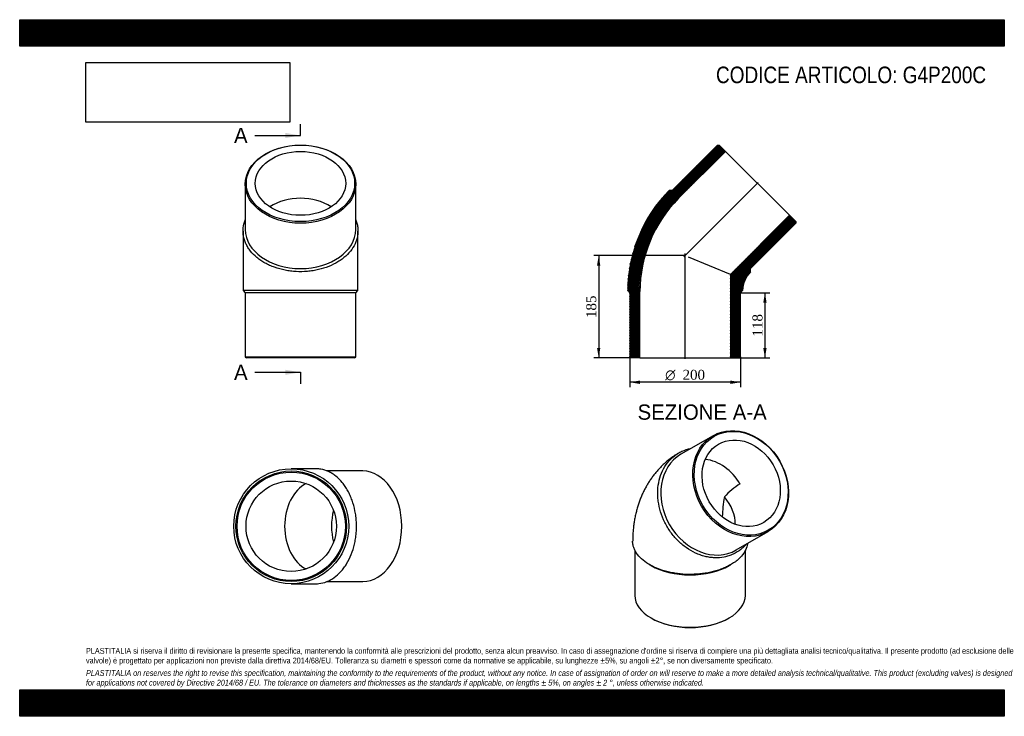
# Model space of a CAD drawing. Header units: millimetres. Extents: x 0 to 1782, y 0 to 1260.
import ezdxf
from ezdxf.enums import TextEntityAlignment as Align
from ezdxf.lldxf.tags import DXFTag

# ---------------------------------------------------------------- set-up
doc = ezdxf.new("R2010")
doc.units = ezdxf.units.MM
doc.header["$LTSCALE"] = 6
for name, color, linetype in [('Default', 7, 'Continuous'), ('DV4_Default', 7, 'Continuous'), ('G4P200C', 7, 'Continuous')]:
    doc.layers.add(name, color=color, linetype=linetype)
doc.styles.add('SEACAD_Solid_Edge_ANSI', font='seans.ttf')
doc.styles.add('SEACAD_Solid_Edge_ANSI1_Symbols', font='semeca1.ttf')
doc.styles.add('SEACAD_Times_New_Roman', font='times.ttf')
tags = doc.linetypes.add('CENTER2', pattern=[28.575, 19.05, -3.175, 3.175, -3.175]).pattern_tags.tags
tags[10:11] = [DXFTag(74, 4), DXFTag(75, 0), DXFTag(340, '0'), DXFTag(46, 0.0), DXFTag(50, 0.0), DXFTag(44, 0.0), DXFTag(45, 0.0)]
tags[8:9] = [DXFTag(74, 4), DXFTag(75, 0), DXFTag(340, '0'), DXFTag(46, 0.0), DXFTag(50, 0.0), DXFTag(44, 0.0), DXFTag(45, 0.0)]
tags[6:7] = [DXFTag(74, 4), DXFTag(75, 0), DXFTag(340, '0'), DXFTag(46, 0.0), DXFTag(50, 0.0), DXFTag(44, 0.0), DXFTag(45, 0.0)]
tags[4:5] = [DXFTag(74, 4), DXFTag(75, 0), DXFTag(340, '0'), DXFTag(46, 0.0), DXFTag(50, 0.0), DXFTag(44, 0.0), DXFTag(45, 0.0)]
doc.dimstyles.new('ANSImm', dxfattribs={"dimtxt": 18, "dimasz": 18, "dimexe": 9, "dimexo": 0, "dimgap": 4.5, "dimtad": 1, "dimdsep": 46, "dimtxsty": 'SEACAD_Times_New_Roman', "dimblk1": '_SE_FILLED', "dimblk2": '_SE_FILLED', "dimsah": 1, "dimcen": 9, "dimazin": 0, "dimtfac": 0.85, "dimtdec": 3, "dimtofl": 0, "dimtmove": 0, "dimatfit": 3, "dimfxl": 1, "dimarcsym": 0})
picture_1 = doc.add_image_def('image1.jpg', size_in_pixel=(4302, 1260))

# ---------------------------------------------------------------- blocks, each defined once
blk = doc.blocks.new('SE')
at = {"layer": 'G4P200C', "color": 7, "linetype": 'Continuous'}
for p, q in [((1254.8, 507.5), (1196.8, 474)), ((1296.8, 300.8), (1354.8, 334.3)), ((1113.3, 300.3), (1113.3, 218.7)), ((1313.3, 218.7), (1313.3, 300.2)), ((1139.8, 274.2), (1142.6, 272.6)), ((1284, 272.6), (1286.9, 274.2)), ((1142.6, 177.9), (1144, 177)), ((1282.6, 177), (1284, 177.9))]:
    blk.add_line(p, q, dxfattribs=at)
for centre, radius, start, end in [((1360.3, 323.4), 112.2, 120.2947, 139.1515), ((1544.2, 348.9), 273, 169.9085, 177.4928)]:
    blk.add_arc(centre, radius, start, end, dxfattribs=at)
for centre, major_axis in [((1304.8, 420.9), (50, -86.6)), ((1305.8, 421.5), (-49, 84.9)), ((1305.8, 421.5), (40.9, -70.8))]:
    blk.add_ellipse(centre, major_axis=major_axis, ratio=0.816497, dxfattribs=at)
for centre, major_axis, ratio, start_param, end_param in [((1246.8, 387.4), (50, -86.6), 0.816497, 3.141593, 6.283185), ((1245.8, 386.9), (40.9, -70.8), 0.816497, 1.570796, 2.596309), ((1213.3, 368.1), (-75.6, 43.6), 0.717439, 3.516188, 4.243714), ((1213.3, 313.4), (-100, 0), 0.57735, 0.785398, 2.356195), ((1213.3, 218.7), (100, 0), 0.57735, 3.141593, 6.283185), ((1213.3, 217.1), (-98, 0), 0.57735, 0.785398, 2.356195)]:
    blk.add_ellipse(centre, major_axis=major_axis, ratio=ratio, start_param=start_param, end_param=end_param, dxfattribs=at)
for points, knots in [([(1157.5, 427), (1158.9, 433), (1160.9, 438.6), (1166, 449.3), (1169.1, 454.3), (1176.1, 463.2), (1180, 467.1), (1186.6, 472.4), (1188.9, 474), (1193.7, 476.9), (1196.1, 478.2), (1203.7, 481.6), (1209, 483.4), (1214.7, 484.5), (1214.8, 484.5), (1214.9, 484.5)], [0, 0, 0, 0, 0.03125, 0.03125, 0.0625, 0.0625, 0.09375, 0.09375, 0.109375, 0.109375, 0.125, 0.125, 0.15625, 0.15625, 0.1567712, 0.1567712, 0.1567712, 0.1567712]), ([(1192.1, 475.9), (1190.4, 474.9), (1187.1, 472.9), (1181.5, 469.1), (1175.7, 464.8), (1170.1, 460.2), (1164.8, 455.4), (1159.6, 450.3), (1154.7, 445), (1150, 439.5), (1145.5, 433.7), (1141.3, 427.7), (1137.3, 421.5), (1133.5, 415.1), (1130, 408.5), (1126.8, 401.6), (1123.8, 394.6), (1121.1, 387.4), (1118.6, 380), (1116.5, 372.4), (1114.6, 364.6), (1112.9, 356.6), (1111.6, 348.5), (1110.6, 340.2), (1109.9, 331.9), (1109.4, 323.9), (1109.4, 319.2), (1109.4, 316.9)], [0, 0, 0, 0, 0.028337, 0.066822, 0.105283, 0.143757, 0.182274, 0.22087, 0.259579, 0.298436, 0.337477, 0.376739, 0.416258, 0.456072, 0.496218, 0.536731, 0.577645, 0.618992, 0.660796, 0.703078, 0.74585, 0.789115, 0.832864, 0.877077, 0.921721, 0.966751, 1, 1, 1, 1]), ([(1315, 311.3), (1313.9, 310), (1312.8, 308.8), (1309.6, 305.5), (1307.5, 303.7), (1300.9, 298.5), (1296.2, 295.6), (1288.6, 292.1), (1286, 291.1), (1280.6, 289.3), (1277.9, 288.6), (1269.6, 287), (1263.9, 286.5), (1255.1, 286.8), (1252.2, 287.1), (1246.3, 287.9), (1240.4, 289), (1234.6, 290.8), (1228.7, 292.8), (1225.8, 294), (1217.2, 298), (1211.7, 301.3), (1203.7, 306.9), (1201.1, 308.9), (1196, 313.2), (1193.5, 315.5), (1186.4, 322.6), (1182.1, 327.7), (1176.1, 336), (1174.3, 338.9), (1170.7, 344.7), (1169.1, 347.7), (1164.6, 356.8), (1162.1, 363.1), (1158, 376), (1156.6, 382.5), (1155.3, 392.2), (1155, 395.5), (1154.7, 402), (1154.7, 405.2), (1155.2, 414.8), (1156, 421), (1157.5, 427)], [0.5687466, 0.5687466, 0.5687466, 0.5687466, 0.578125, 0.578125, 0.59375, 0.59375, 0.625, 0.625, 0.640625, 0.640625, 0.65625, 0.65625, 0.6875, 0.6875, 0.703125, 0.703125, 0.71875, 0.734375, 0.734375, 0.75, 0.75, 0.78125, 0.78125, 0.796875, 0.796875, 0.8125, 0.8125, 0.84375, 0.84375, 0.859375, 0.859375, 0.875, 0.875, 0.90625, 0.90625, 0.9375, 0.9375, 0.953125, 0.953125, 0.96875, 0.96875, 1, 1, 1, 1]), ([(1317.1, 312.5), (1317.1, 312.4), (1317.1, 312.2), (1316.5, 308.2), (1315.4, 304.3), (1311.7, 296.7), (1309.2, 293.1), (1304.6, 287.8), (1302.9, 286.1), (1299.3, 282.8), (1297.3, 281.2), (1291, 276.5), (1286.3, 273.7), (1278.6, 269.9), (1275.9, 268.6), (1270.2, 266.4), (1267.4, 265.3), (1258.5, 262.4), (1252.3, 260.9), (1242.5, 259), (1239.2, 258.5), (1232.6, 257.6), (1225.9, 257), (1219.1, 256.7), (1212.3, 256.6), (1208.9, 256.6), (1198.7, 257.1), (1192, 257.8), (1182.2, 259.3), (1178.9, 260), (1172.6, 261.4), (1169.4, 262.2), (1160.3, 264.9), (1154.6, 267), (1146.6, 270.6), (1144, 271.9), (1139, 274.6), (1136.7, 276), (1130.1, 280.5), (1126.1, 283.7), (1119.4, 290.6), (1116.7, 294.2), (1113.5, 299.8), (1112.6, 301.6), (1111.1, 305.5), (1110.5, 307.5), (1109.6, 311.9), (1109.3, 314.4), (1109.3, 316.9)], [0.4989632, 0.4989632, 0.4989632, 0.4989632, 0.5, 0.5, 0.53125, 0.53125, 0.5625, 0.5625, 0.578125, 0.578125, 0.59375, 0.59375, 0.625, 0.625, 0.640625, 0.640625, 0.65625, 0.65625, 0.6875, 0.6875, 0.703125, 0.703125, 0.71875, 0.734375, 0.734375, 0.75, 0.75, 0.78125, 0.78125, 0.796875, 0.796875, 0.8125, 0.8125, 0.84375, 0.84375, 0.859375, 0.859375, 0.875, 0.875, 0.90625, 0.90625, 0.9375, 0.9375, 0.953125, 0.953125, 0.96875, 0.96875, 0.9886313, 0.9886313, 0.9886313, 0.9886313])]:
    blk.add_open_spline(points, degree=3, knots=knots, dxfattribs=at)
blk = doc.blocks.new('SE1')
at = {"layer": 'G4P200C', "color": 7, "linetype": 'Continuous'}
for p, q in [((408.2, 962.6), (408.2, 880.6)), ((608.2, 880.6), (608.2, 962.6)), ((404.2, 877.8), (404.2, 770.2)), ((612.2, 770.2), (612.2, 877.8)), ((404.2, 770.2), (408.2, 766.2)), ((608.2, 766.2), (612.2, 770.2)), ((608.2, 766.2), (408.2, 766.2)), ((408.2, 766.2), (408.2, 650.2)), ((608.2, 650.2), (608.2, 766.2)), ((408.2, 650.2), (608.2, 650.2)), ((408.2, 650.2), (410.2, 648.2)), ((606.2, 648.2), (410.2, 648.2)), ((606.2, 648.2), (608.2, 650.2))]:
    blk.add_line(p, q, dxfattribs=at)
blk.add_arc((508.2, -48027), 48797.3, 89.87789, 90.12211, dxfattribs=at)
for centre, major_axis in [((508.2, 962.6), (-100, 0)), ((508.2, 964), (-98, 0)), ((508.2, 964), (81.8, 0))]:
    blk.add_ellipse(centre, major_axis=major_axis, ratio=0.707107, dxfattribs=at)
for centre, major_axis, start_param, end_param in [((508.2, 879.2), (81.8, 0), 0.823452, 2.318141), ((508.2, 880.6), (100, 0), 3.141593, 6.283185)]:
    blk.add_ellipse(centre, major_axis=major_axis, ratio=0.707107, start_param=start_param, end_param=end_param, dxfattribs=at)
blk.add_open_spline([(608.3, 897.9), (608.8, 896.5), (609.3, 895.1), (610.5, 891.3), (611.1, 889), (611.9, 884.2), (612.1, 881.8), (612.3, 877), (612.2, 874.6), (611.4, 867.3), (610.2, 862.6), (606.6, 853.4), (604.1, 848.8), (597.9, 840.2), (594.3, 836.2), (588, 830.5), (585.7, 828.6), (581, 825.2), (578.5, 823.5), (570.8, 818.8), (565.3, 816.1), (553.3, 811.3), (547.1, 809.4), (537.4, 807.1), (534.2, 806.5), (527.5, 805.4), (524.1, 805), (514, 804.1), (507.2, 804), (497, 804.6), (493.6, 804.9), (486.9, 805.7), (483.5, 806.3), (473.7, 808.2), (467.4, 809.9), (458.3, 813.2), (455.3, 814.4), (449.5, 817), (444, 819.8), (438.9, 822.9), (433.9, 826.2), (431.6, 828), (424.9, 833.5), (421, 837.4), (416, 843.7), (414.5, 845.9), (411.7, 850.3), (410.5, 852.6), (407.3, 859.4), (405.8, 864.1), (404.6, 871.3), (404.3, 873.7), (404.2, 878.5), (404.3, 880.9), (405, 888.1), (406.2, 892.8), (408.1, 897.6), (408.2, 897.8), (408.2, 897.9)], degree=3, knots=[0.3187446, 0.3187446, 0.3187446, 0.3187446, 0.328125, 0.328125, 0.34375, 0.34375, 0.359375, 0.359375, 0.375, 0.375, 0.40625, 0.40625, 0.4375, 0.4375, 0.46875, 0.46875, 0.484375, 0.484375, 0.5, 0.5, 0.53125, 0.53125, 0.5625, 0.5625, 0.578125, 0.578125, 0.59375, 0.59375, 0.625, 0.625, 0.640625, 0.640625, 0.65625, 0.65625, 0.6875, 0.6875, 0.703125, 0.703125, 0.71875, 0.734375, 0.734375, 0.75, 0.75, 0.78125, 0.78125, 0.796875, 0.796875, 0.8125, 0.8125, 0.84375, 0.84375, 0.859375, 0.859375, 0.875, 0.875, 0.90625, 0.90625, 0.9072459, 0.9072459, 0.9072459, 0.9072459], dxfattribs=at)
blk = doc.blocks.new('SE2')
at = {"layer": 'G4P200C', "color": 7, "linetype": 'Continuous'}
for p, q in [((536, 447.7), (491.4, 447.7)), ((620.8, 443.7), (556.1, 443.7)), ((491.4, 239.7), (536, 239.7)), ((556.1, 243.7), (620.8, 243.7))]:
    blk.add_line(p, q, dxfattribs=at)
for radius in [104, 100, 98, 81.8]:
    blk.add_circle((491.4, 343.7), radius, dxfattribs=at)
for centre, major_axis, start_param, end_param in [((620.8, 343.7), (0, 100), 3.141593, 6.283185), ((537.4, 343.7), (0, -81.8), 3.476988, 5.94779), ((622.2, 343.7), (0, -81.8), 4.354936, 5.069842)]:
    blk.add_ellipse(centre, major_axis=major_axis, ratio=0.707107, start_param=start_param, end_param=end_param, dxfattribs=at)
blk.add_open_spline([(536, 239.7), (537.9, 239.7), (539.8, 239.8), (546.4, 240.6), (551.1, 241.7), (560.4, 245.4), (564.9, 247.9), (573.5, 254), (577.6, 257.7), (583.2, 264), (585.1, 266.2), (588.6, 271), (590.2, 273.4), (594.9, 281.1), (597.7, 286.7), (602.4, 298.7), (604.4, 304.9), (606.6, 314.5), (607.2, 317.8), (608.3, 324.5), (608.7, 327.9), (609.6, 338), (609.7, 344.8), (609.1, 355), (608.8, 358.4), (608, 365.1), (607.4, 368.4), (605.5, 378.2), (603.8, 384.6), (600.5, 393.7), (599.3, 396.7), (596.7, 402.4), (594, 408), (590.8, 413.1), (587.5, 418), (585.7, 420.4), (580.2, 427.1), (576.3, 431), (570, 436), (567.9, 437.5), (563.5, 440.3), (561.2, 441.5), (554.3, 444.7), (549.7, 446.1), (542.5, 447.4), (540.1, 447.6), (537.1, 447.7), (536.6, 447.7), (536, 447.7)], degree=3, knots=[0.3630328, 0.3630328, 0.3630328, 0.3630328, 0.375, 0.375, 0.40625, 0.40625, 0.4375, 0.4375, 0.46875, 0.46875, 0.484375, 0.484375, 0.5, 0.5, 0.53125, 0.53125, 0.5625, 0.5625, 0.578125, 0.578125, 0.59375, 0.59375, 0.625, 0.625, 0.640625, 0.640625, 0.65625, 0.65625, 0.6875, 0.6875, 0.703125, 0.703125, 0.71875, 0.734375, 0.734375, 0.75, 0.75, 0.78125, 0.78125, 0.796875, 0.796875, 0.8125, 0.8125, 0.84375, 0.84375, 0.859375, 0.859375, 0.8628386, 0.8628386, 0.8628386, 0.8628386], dxfattribs=at)
blk = doc.blocks.new('SE4')
at = {"color": 7, "linetype": 'Continuous', "style": 'SEACAD_Solid_Edge_ANSI'}
blk.add_text('A', height=27.6, dxfattribs=at).set_placement((387.9, 1064.4), align=Align.TOP_LEFT)
blk = doc.blocks.new('SE5')
at = {"color": 7, "linetype": 'Continuous', "style": 'SEACAD_Solid_Edge_ANSI'}
blk.add_text('A', height=27.6, dxfattribs=at).set_placement((387.9, 636), align=Align.TOP_LEFT)
blk = doc.blocks.new('SEANNOT_GROUP')
at = {"linetype": 'Continuous'}
blk.add_hatch(color=7, dxfattribs=at).paths.add_polyline_path([(480.6, 1046), (508.2, 1050.6), (480.6, 1055.2)])
at = {"color": 7, "linetype": 'Continuous'}
blk.add_lwpolyline([(425.4, 1050.6), (508.2, 1050.6)], dxfattribs=at)
blk = doc.blocks.new('SEANNOT_GROUP1')
at = {"linetype": 'Continuous'}
blk.add_hatch(color=7, dxfattribs=at).paths.add_polyline_path([(480.6, 617.6), (508.2, 622.2), (480.6, 626.8)])
at = {"color": 7, "linetype": 'Continuous'}
blk.add_lwpolyline([(425.4, 622.2), (508.2, 622.2)], dxfattribs=at)
blk = doc.blocks.new('SE3')
at = {"layer": 'Default', "color": 7, "linetype": 'CENTER2'}
for p, q in [((508.2, 1050.6), (508.2, 1071.3)), ((508.2, 622.2), (508.2, 601.5))]:
    blk.add_line(p, q, dxfattribs=at)
at = {"layer": 'Default', "color": 7, "linetype": 'CENTER2', "const_width": 0.0001}
blk.add_lwpolyline([(508.2, 1050.6), (508.2, 622.2)], dxfattribs=at)
at = {"layer": 'Default'}
for name in ['SE4', 'SEANNOT_GROUP', 'SE5', 'SEANNOT_GROUP1']:
    blk.add_blockref(name, (0, 0), dxfattribs=at)
blk = doc.blocks.new('SE6')
at = {"layer": 'G4P200C', "linetype": 'Continuous'}
h = blk.add_hatch(dxfattribs=at)
h.set_pattern_fill('LINE', scale=0.629921, angle=65, style=0)
edge = h.paths.add_edge_path()
edge.add_line((1277.3, 1021.9), (1265.9, 1033.3))
edge.add_line((1265.9, 1033.3), (1263.1, 1033.3))
edge.add_line((1263.1, 1033.3), (1181, 951.3))
edge.add_line((1181, 951.3), (1175.4, 951.3))
edge.add_arc((1361.3, 768.2), 260.9, 135.4375, 179.5625)
edge.add_line((1100.4, 770.2), (1104.4, 766.2))
edge.add_line((1104.4, 766.2), (1104.4, 650.2))
edge.add_line((1104.4, 650.2), (1106.4, 648.2))
edge.add_line((1106.4, 648.2), (1122.6, 648.2))
edge.add_line((1122.6, 648.2), (1122.6, 768.2))
edge.add_arc((1361.3, 768.2), 238.7, 135, 180, ccw=False)
edge.add_line((1192.5, 937), (1277.3, 1021.9))
h = blk.add_hatch(dxfattribs=at)
h.set_pattern_fill('LINE', scale=0.629921, angle=70, style=0)
edge = h.paths.add_edge_path()
edge.add_line((1404.5, 894.8), (1393, 906.2))
edge.add_line((1393, 906.2), (1286.2, 799.4))
edge.add_line((1286.2, 799.4), (1286.2, 648.2))
edge.add_line((1286.2, 648.2), (1302.4, 648.2))
edge.add_line((1302.4, 648.2), (1304.4, 650.2))
edge.add_line((1304.4, 650.2), (1304.4, 766.2))
edge.add_line((1304.4, 766.2), (1308.4, 770.3))
edge.add_arc((1361.3, 768.2), 52.9, 137.2083, 177.7917, ccw=False)
edge.add_line((1322.5, 804.2), (1322.5, 809.9))
edge.add_line((1322.5, 809.9), (1404.5, 891.9))
edge.add_line((1404.5, 891.9), (1404.5, 894.8))
at = {"layer": 'DV4_Default', "color": 7, "linetype": 'CENTER2'}
for p, q in [((1336.4, 965.3), (1201.9, 830.8)), ((1204.4, 646.5), (1204.4, 837))]:
    blk.add_line(p, q, dxfattribs=at)
at = {"layer": 'G4P200C', "color": 7, "linetype": 'Continuous'}
for p, q in [((1263.1, 1033.3), (1181, 951.3)), ((1192.5, 937), (1277.3, 1021.9)), ((1263.1, 1033.3), (1265.9, 1033.3)), ((1277.3, 1021.9), (1265.9, 1033.3)), ((1277.3, 1021.9), (1393, 906.2)), ((1181, 951.3), (1175.4, 951.3)), ((1393, 906.2), (1286.2, 799.4)), ((1322.5, 809.9), (1404.5, 891.9)), ((1404.5, 894.8), (1393, 906.2)), ((1404.5, 894.8), (1404.5, 891.9)), ((1286.2, 799.4), (1210.6, 830.7)), ((1322.5, 804.2), (1322.5, 809.9)), ((1286.2, 799.4), (1286.2, 648.2)), ((1100.4, 770.2), (1104.4, 766.2)), ((1122.6, 648.2), (1122.6, 768.2)), ((1304.4, 766.2), (1308.4, 770.3)), ((1104.4, 766.2), (1104.4, 650.2)), ((1304.4, 650.2), (1304.4, 766.2)), ((1106.4, 648.2), (1104.4, 650.2)), ((1122.6, 648.2), (1106.4, 648.2)), ((1122.6, 648.2), (1286.2, 648.2)), ((1302.4, 648.2), (1286.2, 648.2)), ((1304.4, 650.2), (1302.4, 648.2))]:
    blk.add_line(p, q, dxfattribs=at)
for radius, start, end in [(260.9, 135.4375, 179.5625), (238.7, 135, 180), (52.9, 137.2083, 177.7917)]:
    blk.add_arc((1361.3, 768.2), radius, start, end, dxfattribs=at)
blk = doc.blocks.new('DMBLK91')
at = {"layer": 'Default', "linetype": 'Continuous'}
for points in [[(1351.8, 748.2), (1348.8, 766.2), (1345.8, 748.2)], [(1351.8, 666.2), (1345.8, 666.2), (1348.8, 648.2)]]:
    blk.add_hatch(color=7, dxfattribs=at).paths.add_polyline_path(points)
at = {"layer": 'Default', "color": 7, "linetype": 'Continuous'}
for p, q in [((1304.4, 766.2), (1357.8, 766.2)), ((1348.8, 766.2), (1348.8, 648.2)), ((1286.2, 648.2), (1357.8, 648.2))]:
    blk.add_line(p, q, dxfattribs=at)
at = {"layer": 'Default', "color": 7, "linetype": 'Continuous', "style": 'SEACAD_Times_New_Roman'}
blk.add_text('118', height=18, rotation=90, dxfattribs=at).set_placement((1326.3, 686.8), align=Align.TOP_LEFT)
blk = doc.blocks.new('_SE_FILLED')
at = {"color": 0}
blk.add_line((0, 0), (-1, 0), dxfattribs=at)
blk.add_solid([(0, 0), (-1, -0.1665), (-1, 0.1665), (0, 0)], dxfattribs=at)
blk = doc.blocks.new('GDimGGroup')
at = {"layer": 'Default', "linetype": 'Continuous'}
for points in [[(1122.4, 601.2), (1122.4, 607.2), (1104.4, 604.2)], [(1286.4, 601.2), (1304.4, 604.2), (1286.4, 607.2)]]:
    blk.add_hatch(color=7, dxfattribs=at).paths.add_polyline_path(points)
at = {"layer": 'Default', "color": 7, "linetype": 'Continuous'}
for p, q in [((1104.4, 650.2), (1104.4, 595.2)), ((1304.4, 650.2), (1304.4, 595.2)), ((1304.4, 604.2), (1104.4, 604.2))]:
    blk.add_line(p, q, dxfattribs=at)
for s, style, p in [('O', 'SEACAD_Solid_Edge_ANSI1_Symbols', (1168.2, 626.7)), ('200', 'SEACAD_Times_New_Roman', (1199.6, 626.7))]:
    blk.add_text(s, height=18, dxfattribs=dict(at, style=style)).set_placement(p, align=Align.TOP_LEFT)
blk = doc.blocks.new('DMBLK92')
at = {"layer": 'Default', "linetype": 'Continuous'}
for points in [[(1044.9, 815.2), (1050.9, 815.2), (1047.9, 833.2)], [(1044.9, 666.2), (1047.9, 648.2), (1050.9, 666.2)]]:
    blk.add_hatch(color=7, dxfattribs=at).paths.add_polyline_path(points)
at = {"layer": 'Default', "color": 7, "linetype": 'Continuous'}
for p, q in [((1204.4, 833.2), (1038.9, 833.2)), ((1047.9, 833.2), (1047.9, 648.2)), ((1122.6, 648.2), (1038.9, 648.2))]:
    blk.add_line(p, q, dxfattribs=at)
at = {"layer": 'Default', "color": 7, "linetype": 'Continuous', "style": 'SEACAD_Times_New_Roman'}
blk.add_text('185', height=18, rotation=90, dxfattribs=at).set_placement((1025.4, 720.3), align=Align.TOP_LEFT)

msp = doc.modelspace()

# ---------------------------------------------------------------- hatches: boundary and pattern name
at = {"layer": 'Default', "linetype": 'Continuous'}
h = msp.add_hatch(dxfattribs=at)
h.set_pattern_fill('LINE', scale=0.629921, angle=45, style=0)
h.paths.add_polyline_path([(1782, 1212), (1782, 1260), (0, 1260), (0, 1212)])
for points in [[(1782, 1212), (1782, 1260), (0, 1260), (0, 1212)], [(1782, 0), (1782, 48), (0, 48), (0, 0)]]:
    msp.add_hatch(color=7, dxfattribs=at).paths.add_polyline_path(points)
h = msp.add_hatch(dxfattribs=at)
h.set_pattern_fill('LINE', scale=0.629921, angle=45, style=0)
h.paths.add_polyline_path([(1782, 0), (1782, 48), (0, 48), (0, 0)])

# ---------------------------------------------------------------- linework, layer by layer
at = {"layer": 'Default', "color": 7, "linetype": 'Continuous'}
for p, q in [((0, 1260), (1782, 1260)), ((0, 1212), (0, 1260)), ((1782, 1260), (1782, 1212)), ((1782, 1212), (0, 1212)), ((0, 48), (1782, 48)), ((0, 0), (0, 48)), ((1782, 48), (1782, 0)), ((1782, 0), (0, 0))]:
    msp.add_line(p, q, dxfattribs=at)

# ---------------------------------------------------------------- block references
at = {"layer": 'Default'}
for name in ['SE3', 'SE1', 'SE6', 'GDimGGroup', 'SE', 'SE2']:
    msp.add_blockref(name, (0, 0), dxfattribs=at)

# ---------------------------------------------------------------- texts
at = {"layer": 'Default', "color": 7, "linetype": 'Continuous', "style": 'SEACAD_Solid_Edge_ANSI'}
msp.add_text('SEZIONE A-A', height=27.6, dxfattribs=at).set_placement((1118.263, 564.005), align=Align.TOP_LEFT)
at = {"layer": 'Default', "attachment_point": 1}
for s, insert, char_height, width in [('{\\fArial Narrow|b0||i0||c0|p34;\\C7;\\H30.;\\W1.;CODICE ARTICOLO: G4P200C}', (1260.214, 1175.208), 30, 490.86125), ("{\\fArial Narrow|b0||i0||c0|p34;\\C7;\\H10.5;\\W1.;PLASTITALIA si riserva il diritto di revisionare la presente specifica, mantenendo la conformità alle prescrizioni del prodotto, senza alcun preavviso. In caso di assegnazione d'ordine si riserva di compiere una più dettagliata analisi tecnico/qualitativa. Il presente prodotto (ad esclusione delle \\P}{\\fArial Narrow|b0||i0||c0|p34;\\C7;\\H10.5;\\W1.;valvole) è progettato per applicazioni non previste dalla direttiva 2014/68/EU. Tolleranza su diametri e spessori come da normative se applicabile, su lunghezze ±5%, su angoli ±2°, se non diversamente specificato.\\P}{\\fArial Narrow|b0||i0||c0|p34;\\C7;\\H3.;\\W1.;   \\P}{\\fArial Narrow|b0||i1||c0|p34;\\C7;\\H10.5;\\W1.;PLASTITALIA on reserves the right to revise this specification, maintaining the conformity to the requirements of the product, without any notice. In case of assignation of order on will reserve to make a more detailed analysis technical/qualitative. This product (excluding valves) is designed \\P}{\\fArial Narrow|b0||i1||c0|p34;\\C7;\\H10.5;\\W1.;for applications not covered by Directive 2014/68 / EU. The tolerance on diameters and thicknesses as the standards if applicable, on lengths ± 5%, on angles ± 2 °, unless otherwise indicated.\\P}", (120, 123.614), 10.5, 1542)]:
    msp.add_mtext(s, dxfattribs=dict(at, insert=insert, char_height=char_height, width=width))

# ---------------------------------------------------------------- dimensions: what is measured, and where the dimension line sits
at = {"layer": 'Default', "color": 7, "linetype": 'Continuous'}
for base, p1, p2, picture, middle in [((1025.893, 690.98), (1204.368, 833.234), (1122.568, 648.234), 'DMBLK92', (1047.892, 740.734)), ((1348.785, 648.234), (1304.368, 766.234), (1286.168, 648.234), 'DMBLK91', (1348.785, 707.234))]:
    dim = msp.add_linear_dim(base=base, p1=p1, p2=p2, angle=90, text='\\A1;<>', dimstyle='ANSImm', dxfattribs=at)
    dim.commit()
    dim.dimension.update_dxf_attribs({"geometry": picture, "text_midpoint": middle, "dimtype": 160})

# ---------------------------------------------------------------- pictures from other files: only their frames are drawn
image = msp.add_image(picture_1, insert=(120, 1074.619), size_in_units=(368.743, 108))
image.dxf.flags = 7

doc.saveas('drawing.dxf')
